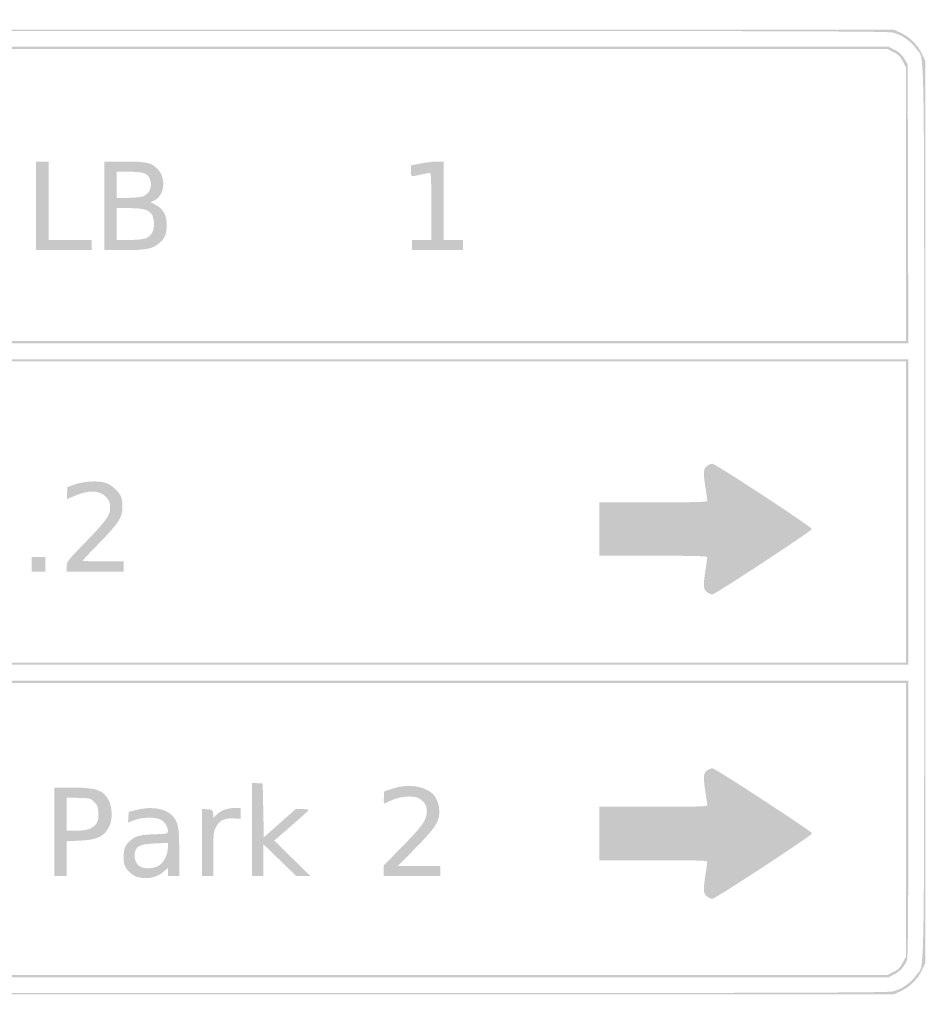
# Model space of a CAD drawing. Header units: inches. Extents: x -0.5 to 0.5, y -0.255 to 0.255.
# Tile 4 of 4: x 0.031 to 0.5, y -0.255 to 0.255. Entities that reach past the tile are written whole.
import ezdxf

# ---------------------------------------------------------------- set-up
doc = ezdxf.new("R2010")
doc.units = ezdxf.units.IN
doc.header["$MEASUREMENT"] = 0

msp = doc.modelspace()

# ---------------------------------------------------------------- hatches: boundary and pattern name
h = msp.add_hatch(color=7)
edge = h.paths.add_edge_path()
edge.add_spline(control_points=[(-0.48748, -0.24797), (-0.49214, -0.24577), (-0.49606, -0.24185), (-0.49827, -0.23719)], knot_values=[0, 0, 0, 0, 1, 1, 1, 1], degree=3, periodic=0)
edge.add_line((-0.49827, -0.23719), (-0.5, -0.23353))
edge.add_line((-0.5, -0.23353), (-0.5, 0))
edge.add_line((-0.5, 0), (-0.5, 0.23353))
edge.add_line((-0.5, 0.23353), (-0.4983, 0.23706))
edge.add_spline(control_points=[(-0.4983, 0.23706), (-0.49583, 0.24222), (-0.49295, 0.24521), (-0.48814, 0.24762)], knot_values=[0, 0, 0, 0, 1, 1, 1, 1], degree=3, periodic=0)
edge.add_line((-0.48814, 0.24762), (-0.48396, 0.24971))
edge.add_line((-0.48396, 0.24971), (-0.00007, 0.24971))
edge.add_line((-0.00007, 0.24971), (0.48382, 0.2497))
edge.add_line((0.48382, 0.2497), (0.48748, 0.24797))
edge.add_spline(control_points=[(0.48748, 0.24797), (0.49214, 0.24577), (0.49606, 0.24185), (0.49827, 0.23719)], knot_values=[0, 0, 0, 0, 1, 1, 1, 1], degree=3, periodic=0)
edge.add_line((0.49827, 0.23719), (0.5, 0.23353))
edge.add_line((0.5, 0.23353), (0.5, 0))
edge.add_line((0.5, 0), (0.5, -0.23353))
edge.add_line((0.5, -0.23353), (0.49827, -0.23719))
edge.add_spline(control_points=[(0.49827, -0.23719), (0.49606, -0.24185), (0.49214, -0.24577), (0.48748, -0.24797)], knot_values=[0, 0, 0, 0, 1, 1, 1, 1], degree=3, periodic=0)
edge.add_line((0.48748, -0.24797), (0.48382, -0.2497))
edge.add_line((0.48382, -0.2497), (0, -0.2497))
edge.add_line((0, -0.2497), (-0.48382, -0.2497))
edge.add_line((-0.48382, -0.2497), (-0.48748, -0.24797))
edge = h.paths.add_edge_path(flags=0)
edge.add_spline(control_points=[(0.48326, -0.24822), (0.48795, -0.24702), (0.49271, -0.24368), (0.49542, -0.2397), (0.49977, -0.23331), (0.49941, -0.2549), (0.49941, 0), (0.49941, 0.2549), (0.49977, 0.23331), (0.49542, 0.2397), (0.49271, 0.24368), (0.48795, 0.24702), (0.48326, 0.24822), (0.48013, 0.24902), (0.42797, 0.24912), (0, 0.24912), (-0.42797, 0.24912), (-0.48013, 0.24902), (-0.48326, 0.24822), (-0.48795, 0.24702), (-0.49271, 0.24368), (-0.49542, 0.2397), (-0.49977, 0.23331), (-0.49941, 0.2549), (-0.49941, 0), (-0.49941, -0.2549), (-0.49977, -0.23331), (-0.49542, -0.2397), (-0.49277, -0.24359), (-0.48798, -0.24701), (-0.48353, -0.24819), (-0.48071, -0.24893), (-0.4182, -0.24905), (-0.00027, -0.24908), (0.42802, -0.24911), (0.48013, -0.24902), (0.48326, -0.24822)], knot_values=[0, 0, 0, 0, 1, 1, 1, 2, 2, 2, 3, 3, 3, 4, 4, 4, 5, 5, 5, 6, 6, 6, 7, 7, 7, 8, 8, 8, 9, 9, 9, 10, 10, 10, 11, 11, 11, 12, 12, 12, 12], degree=3, periodic=0)
h = msp.add_hatch(color=7)
edge = h.paths.add_edge_path()
edge.add_line((-0.49104, 0.15961), (-0.49088, 0.23186))
edge.add_line((-0.49088, 0.23186), (-0.48911, 0.23473))
edge.add_spline(control_points=[(-0.48911, 0.23473), (-0.48782, 0.23681), (-0.48648, 0.23804), (-0.48419, 0.23924)], knot_values=[0, 0, 0, 0, 1, 1, 1, 1], degree=3, periodic=0)
edge.add_line((-0.48419, 0.23924), (-0.48104, 0.24088))
edge.add_line((-0.48104, 0.24088), (0, 0.24088))
edge.add_line((0, 0.24088), (0.48104, 0.24088))
edge.add_line((0.48104, 0.24088), (0.48419, 0.23924))
edge.add_spline(control_points=[(0.48419, 0.23924), (0.48648, 0.23804), (0.48782, 0.23681), (0.48911, 0.23473)], knot_values=[0, 0, 0, 0, 1, 1, 1, 1], degree=3, periodic=0)
edge.add_line((0.48911, 0.23473), (0.49088, 0.23186))
edge.add_line((0.49088, 0.23186), (0.49104, 0.15961))
edge.add_line((0.49104, 0.15961), (0.49119, 0.08735))
edge.add_line((0.49119, 0.08735), (0, 0.08735))
edge.add_line((0, 0.08735), (-0.49119, 0.08735))
edge.add_line((-0.49119, 0.08735), (-0.49104, 0.15961))
edge = h.paths.add_edge_path(flags=0)
edge.add_line((0.49, 0.15934), (0.49, 0.23016))
edge.add_line((0.49, 0.23016), (0.48836, 0.23329))
edge.add_spline(control_points=[(0.48836, 0.23329), (0.48704, 0.23583), (0.48613, 0.23674), (0.48359, 0.23807)], knot_values=[0, 0, 0, 0, 1, 1, 1, 1], degree=3, periodic=0)
edge.add_line((0.48359, 0.23807), (0.48045, 0.23971))
edge.add_line((0.48045, 0.23971), (0, 0.23971))
edge.add_line((0, 0.23971), (-0.48045, 0.23971))
edge.add_line((-0.48045, 0.23971), (-0.48359, 0.23807))
edge.add_spline(control_points=[(-0.48359, 0.23807), (-0.48613, 0.23674), (-0.48704, 0.23583), (-0.48836, 0.23329)], knot_values=[0, 0, 0, 0, 1, 1, 1, 1], degree=3, periodic=0)
edge.add_line((-0.48836, 0.23329), (-0.49, 0.23016))
edge.add_line((-0.49, 0.23016), (-0.49, 0.15934))
edge.add_line((-0.49, 0.15934), (-0.49, 0.08853))
edge.add_line((-0.49, 0.08853), (0, 0.08853))
edge.add_line((0, 0.08853), (0.49, 0.08853))
edge.add_line((0.49, 0.08853), (0.49, 0.15934))
for points in [[(0.03941, 0.15853), (0.03941, 0.18147), (0.04265, 0.18147), (0.04588, 0.18147), (0.04588, 0.16118), (0.04588, 0.14088), (0.05706, 0.14088), (0.06824, 0.14088), (0.06824, 0.13824), (0.06824, 0.13559), (0.05382, 0.13559), (0.03941, 0.13559), (0.03941, 0.15853)], [(0.03706, -0.02706), (0.03706, -0.02324), (0.04059, -0.02324), (0.04412, -0.02324), (0.04412, -0.02706), (0.04412, -0.03088), (0.04059, -0.03088), (0.03706, -0.03088), (0.03706, -0.02706)]]:
    msp.add_hatch(color=7).paths.add_polyline_path(points)
h = msp.add_hatch(color=7)
edge = h.paths.add_edge_path()
edge.add_line((0.07471, 0.15853), (0.07471, 0.18147))
edge.add_line((0.07471, 0.18147), (0.0849, 0.18147))
edge.add_spline(control_points=[(0.0849, 0.18147), (0.09684, 0.18147), (0.0994, 0.18087), (0.10259, 0.17734), (0.10702, 0.17244), (0.1058, 0.16345), (0.1004, 0.16118)], knot_values=[0, 0, 0, 0, 1, 1, 1, 2, 2, 2, 2], degree=3, periodic=0)
edge.add_line((0.1004, 0.16118), (0.09862, 0.16043))
edge.add_line((0.09862, 0.16043), (0.10063, 0.15941))
edge.add_spline(control_points=[(0.10063, 0.15941), (0.10516, 0.15711), (0.10706, 0.1539), (0.10706, 0.14853), (0.10706, 0.14411), (0.10609, 0.1417), (0.10333, 0.13928), (0.0999, 0.13627), (0.09651, 0.13559), (0.08489, 0.13559)], knot_values=[0, 0, 0, 0, 1, 1, 1, 2, 2, 2, 3, 3, 3, 3], degree=3, periodic=0)
edge.add_line((0.08489, 0.13559), (0.07471, 0.13559))
edge.add_line((0.07471, 0.13559), (0.07471, 0.15853))
edge = h.paths.add_edge_path(flags=0)
edge.add_spline(control_points=[(0.09618, 0.14173), (0.09927, 0.14302), (0.1007, 0.14575), (0.10044, 0.14983), (0.10005, 0.15581), (0.09744, 0.15735), (0.08767, 0.15735)], knot_values=[0, 0, 0, 0, 1, 1, 1, 2, 2, 2, 2], degree=3, periodic=0)
edge.add_line((0.08767, 0.15735), (0.08118, 0.15735))
edge.add_line((0.08118, 0.15735), (0.08118, 0.14912))
edge.add_line((0.08118, 0.14912), (0.08118, 0.14088))
edge.add_line((0.08118, 0.14088), (0.08767, 0.14088))
edge.add_spline(control_points=[(0.08767, 0.14088), (0.09198, 0.14088), (0.09483, 0.14117), (0.09618, 0.14173)], knot_values=[0, 0, 0, 0, 1, 1, 1, 1], degree=3, periodic=0)
edge = h.paths.add_edge_path(flags=0)
edge.add_spline(control_points=[(0.09424, 0.16326), (0.09835, 0.1644), (0.1001, 0.16907), (0.09796, 0.1732), (0.09676, 0.17551), (0.09437, 0.17618), (0.08727, 0.17618)], knot_values=[0, 0, 0, 0, 1, 1, 1, 2, 2, 2, 2], degree=3, periodic=0)
edge.add_line((0.08727, 0.17618), (0.08118, 0.17618))
edge.add_line((0.08118, 0.17618), (0.08118, 0.16941))
edge.add_line((0.08118, 0.16941), (0.08118, 0.16265))
edge.add_line((0.08118, 0.16265), (0.08662, 0.16265))
edge.add_spline(control_points=[(0.08662, 0.16265), (0.08961, 0.16265), (0.09304, 0.16293), (0.09424, 0.16326)], knot_values=[0, 0, 0, 0, 1, 1, 1, 1], degree=3, periodic=0)
h = msp.add_hatch(color=7)
edge = h.paths.add_edge_path()
edge.add_line((0.23412, 0.13824), (0.23412, 0.14088))
edge.add_line((0.23412, 0.14088), (0.23912, 0.14088))
edge.add_line((0.23912, 0.14088), (0.24412, 0.14088))
edge.add_line((0.24412, 0.14088), (0.24412, 0.15824))
edge.add_spline(control_points=[(0.24412, 0.15824), (0.24412, 0.17174), (0.24395, 0.17558), (0.24338, 0.17557), (0.24298, 0.17556), (0.24093, 0.17517), (0.23882, 0.17471), (0.23336, 0.17351), (0.23353, 0.17344), (0.23353, 0.17665)], knot_values=[0, 0, 0, 0, 1, 1, 1, 2, 2, 2, 3, 3, 3, 3], degree=3, periodic=0)
edge.add_line((0.23353, 0.17665), (0.23353, 0.17948))
edge.add_line((0.23353, 0.17948), (0.23873, 0.18047))
edge.add_spline(control_points=[(0.23873, 0.18047), (0.24159, 0.18102), (0.24542, 0.18147), (0.24726, 0.18147)], knot_values=[0, 0, 0, 0, 1, 1, 1, 1], degree=3, periodic=0)
edge.add_line((0.24726, 0.18147), (0.25059, 0.18147))
edge.add_line((0.25059, 0.18147), (0.25059, 0.16118))
edge.add_line((0.25059, 0.16118), (0.25059, 0.14088))
edge.add_line((0.25059, 0.14088), (0.25559, 0.14088))
edge.add_line((0.25559, 0.14088), (0.26059, 0.14088))
edge.add_line((0.26059, 0.14088), (0.26059, 0.13824))
edge.add_line((0.26059, 0.13824), (0.26059, 0.13559))
edge.add_line((0.26059, 0.13559), (0.24735, 0.13559))
edge.add_line((0.24735, 0.13559), (0.23412, 0.13559))
edge.add_line((0.23412, 0.13559), (0.23412, 0.13824))
h = msp.add_hatch(color=7)
h.paths.add_polyline_path([(-0.49118, 0), (-0.49118, 0.07912), (0, 0.07912), (0.49118, 0.07912), (0.49118, 0), (0.49118, -0.07912), (0, -0.07912), (-0.49118, -0.07912), (-0.49118, 0)])
h.paths.add_polyline_path([(0.49, 0), (0.49, 0.07794), (0, 0.07794), (-0.49, 0.07794), (-0.49, 0), (-0.49, -0.07794), (0, -0.07794), (0.49, -0.07794), (0.49, 0)], flags=0)
h = msp.add_hatch(color=7)
edge = h.paths.add_edge_path()
edge.add_spline(control_points=[(0.38684, -0.04143), (0.38499, -0.03997), (0.38488, -0.0381), (0.38618, -0.02971), (0.38665, -0.02663), (0.38704, -0.02379), (0.38705, -0.02338), (0.38706, -0.0228), (0.38108, -0.02265), (0.35912, -0.02265)], knot_values=[0, 0, 0, 0, 1, 1, 1, 2, 2, 2, 3, 3, 3, 3], degree=3, periodic=0)
edge.add_line((0.35912, -0.02265), (0.33118, -0.02265))
edge.add_line((0.33118, -0.02265), (0.33118, -0.00882))
edge.add_line((0.33118, -0.00882), (0.33118, 0.005))
edge.add_line((0.33118, 0.005), (0.35912, 0.005))
edge.add_spline(control_points=[(0.35912, 0.005), (0.38108, 0.005), (0.38706, 0.00516), (0.38705, 0.00574), (0.38704, 0.00614), (0.38665, 0.00899), (0.38618, 0.01206), (0.38488, 0.02046), (0.38499, 0.02232), (0.38684, 0.02378), (0.3877, 0.02445), (0.389, 0.025), (0.38973, 0.025), (0.39127, 0.025), (0.44144, -0.00792), (0.44128, -0.00882), (0.4411, -0.00986), (0.39112, -0.04265), (0.38972, -0.04265), (0.38899, -0.04265), (0.3877, -0.0421), (0.38684, -0.04143)], knot_values=[0, 0, 0, 0, 1, 1, 1, 2, 2, 2, 3, 3, 3, 4, 4, 4, 5, 5, 5, 6, 6, 6, 7, 7, 7, 7], degree=3, periodic=0)
h = msp.add_hatch(color=7)
edge = h.paths.add_edge_path()
edge.add_spline(control_points=[(0.05529, -0.02825), (0.05529, -0.02564), (0.05539, -0.02552), (0.0649, -0.01572), (0.0744, -0.00595), (0.07744, -0.00199), (0.07766, 0.00088), (0.07793, 0.00439), (0.07756, 0.0057), (0.07574, 0.00769), (0.07232, 0.0114), (0.06659, 0.01156), (0.0589, 0.00816), (0.05716, 0.00739), (0.05562, 0.00676), (0.05548, 0.00676), (0.05535, 0.00676), (0.05531, 0.00815), (0.05541, 0.00985)], knot_values=[0, 0, 0, 0, 1, 1, 1, 2, 2, 2, 3, 3, 3, 4, 4, 4, 5, 5, 5, 6, 6, 6, 6], degree=3, periodic=0)
edge.add_line((0.05541, 0.00985), (0.05559, 0.01294))
edge.add_line((0.05559, 0.01294), (0.05971, 0.01435))
edge.add_spline(control_points=[(0.05971, 0.01435), (0.06448, 0.01598), (0.07185, 0.01631), (0.07552, 0.01505), (0.07838, 0.01407), (0.08228, 0.0106), (0.08333, 0.00811), (0.08376, 0.00707), (0.08412, 0.00467), (0.08412, 0.00278), (0.08412, -0.00278), (0.08225, -0.00572), (0.07223, -0.01593), (0.06745, -0.02082), (0.06353, -0.02499), (0.06353, -0.0252), (0.06353, -0.02541), (0.06829, -0.02559), (0.07412, -0.02559)], knot_values=[0, 0, 0, 0, 1, 1, 1, 2, 2, 2, 3, 3, 3, 4, 4, 4, 5, 5, 5, 6, 6, 6, 6], degree=3, periodic=0)
edge.add_line((0.07412, -0.02559), (0.08471, -0.02559))
edge.add_line((0.08471, -0.02559), (0.08471, -0.02824))
edge.add_line((0.08471, -0.02824), (0.08471, -0.03088))
edge.add_line((0.08471, -0.03088), (0.07, -0.03088))
edge.add_line((0.07, -0.03088), (0.05529, -0.03088))
edge.add_line((0.05529, -0.03088), (0.05529, -0.02825))
h = msp.add_hatch(color=7)
edge = h.paths.add_edge_path()
edge.add_spline(control_points=[(-0.48419, -0.23924), (-0.48648, -0.23804), (-0.48782, -0.23681), (-0.48911, -0.23473)], knot_values=[0, 0, 0, 0, 1, 1, 1, 1], degree=3, periodic=0)
edge.add_line((-0.48911, -0.23473), (-0.49088, -0.23186))
edge.add_line((-0.49088, -0.23186), (-0.49104, -0.15961))
edge.add_line((-0.49104, -0.15961), (-0.49119, -0.08735))
edge.add_line((-0.49119, -0.08735), (-0.00001, -0.08735))
edge.add_line((-0.00001, -0.08735), (0.49118, -0.08735))
edge.add_line((0.49118, -0.08735), (0.49118, -0.15879))
edge.add_spline(control_points=[(0.49118, -0.15879), (0.49118, -0.20749), (0.49098, -0.23074), (0.49056, -0.23187), (0.48931, -0.23518), (0.48692, -0.23791), (0.48394, -0.23939)], knot_values=[0, 0, 0, 0, 1, 1, 1, 2, 2, 2, 2], degree=3, periodic=0)
edge.add_line((0.48394, -0.23939), (0.48095, -0.24088))
edge.add_line((0.48095, -0.24088), (-0.00005, -0.24088))
edge.add_line((-0.00005, -0.24088), (-0.48104, -0.24088))
edge.add_line((-0.48104, -0.24088), (-0.48419, -0.23924))
edge = h.paths.add_edge_path(flags=0)
edge.add_spline(control_points=[(0.48359, -0.23807), (0.48613, -0.23674), (0.48704, -0.23583), (0.48836, -0.23329)], knot_values=[0, 0, 0, 0, 1, 1, 1, 1], degree=3, periodic=0)
edge.add_line((0.48836, -0.23329), (0.49, -0.23016))
edge.add_line((0.49, -0.23016), (0.49, -0.15934))
edge.add_line((0.49, -0.15934), (0.49, -0.08853))
edge.add_line((0.49, -0.08853), (0, -0.08853))
edge.add_line((0, -0.08853), (-0.49, -0.08853))
edge.add_line((-0.49, -0.08853), (-0.49, -0.15934))
edge.add_line((-0.49, -0.15934), (-0.49, -0.23016))
edge.add_line((-0.49, -0.23016), (-0.48836, -0.23329))
edge.add_spline(control_points=[(-0.48836, -0.23329), (-0.48704, -0.23583), (-0.48613, -0.23674), (-0.48359, -0.23807)], knot_values=[0, 0, 0, 0, 1, 1, 1, 1], degree=3, periodic=0)
edge.add_line((-0.48359, -0.23807), (-0.48045, -0.23971))
edge.add_line((-0.48045, -0.23971), (0, -0.23971))
edge.add_line((0, -0.23971), (0.48045, -0.23971))
edge.add_line((0.48045, -0.23971), (0.48359, -0.23807))
h = msp.add_hatch(color=7)
edge = h.paths.add_edge_path()
edge.add_spline(control_points=[(0.38684, -0.19907), (0.38499, -0.19762), (0.38488, -0.19575), (0.38618, -0.18735), (0.38665, -0.18428), (0.38704, -0.18143), (0.38705, -0.18103), (0.38706, -0.18045), (0.38108, -0.18029), (0.35912, -0.18029)], knot_values=[0, 0, 0, 0, 1, 1, 1, 2, 2, 2, 3, 3, 3, 3], degree=3, periodic=0)
edge.add_line((0.35912, -0.18029), (0.33118, -0.18029))
edge.add_line((0.33118, -0.18029), (0.33118, -0.16647))
edge.add_line((0.33118, -0.16647), (0.33118, -0.15265))
edge.add_line((0.33118, -0.15265), (0.35912, -0.15265))
edge.add_spline(control_points=[(0.35912, -0.15265), (0.38108, -0.15265), (0.38706, -0.15249), (0.38705, -0.15191), (0.38704, -0.15151), (0.38665, -0.14866), (0.38618, -0.14559), (0.38488, -0.13719), (0.38499, -0.13533), (0.38684, -0.13387), (0.3877, -0.1332), (0.38899, -0.13265), (0.38972, -0.13265), (0.39108, -0.13265), (0.44126, -0.16544), (0.4414, -0.16641), (0.44152, -0.16729), (0.39118, -0.20029), (0.38972, -0.20029), (0.38899, -0.20029), (0.3877, -0.19975), (0.38684, -0.19907)], knot_values=[0, 0, 0, 0, 1, 1, 1, 2, 2, 2, 3, 3, 3, 4, 4, 4, 5, 5, 5, 6, 6, 6, 7, 7, 7, 7], degree=3, periodic=0)
h = msp.add_hatch(color=7)
edge = h.paths.add_edge_path()
edge.add_line((0.04882, -0.16559), (0.04882, -0.14265))
edge.add_line((0.04882, -0.14265), (0.05785, -0.14265))
edge.add_spline(control_points=[(0.05785, -0.14265), (0.07063, -0.14265), (0.07444, -0.14401), (0.07714, -0.14956), (0.07894, -0.15328), (0.07898, -0.15951), (0.07721, -0.16294), (0.07452, -0.16816), (0.07118, -0.16974), (0.06191, -0.17016)], knot_values=[0, 0, 0, 0, 1, 1, 1, 2, 2, 2, 3, 3, 3, 3], degree=3, periodic=0)
edge.add_line((0.06191, -0.17016), (0.05529, -0.17046))
edge.add_line((0.05529, -0.17046), (0.05529, -0.17949))
edge.add_line((0.05529, -0.17949), (0.05529, -0.18853))
edge.add_line((0.05529, -0.18853), (0.05206, -0.18853))
edge.add_line((0.05206, -0.18853), (0.04882, -0.18853))
edge.add_line((0.04882, -0.18853), (0.04882, -0.16559))
edge = h.paths.add_edge_path(flags=0)
edge.add_spline(control_points=[(0.06746, -0.16386), (0.07079, -0.16234), (0.07197, -0.15999), (0.07164, -0.15547), (0.07143, -0.15253), (0.07111, -0.15172), (0.06951, -0.15012), (0.06767, -0.14827), (0.0675, -0.14823), (0.06146, -0.14803)], knot_values=[0, 0, 0, 0, 1, 1, 1, 2, 2, 2, 3, 3, 3, 3], degree=3, periodic=0)
edge.add_line((0.06146, -0.14803), (0.05529, -0.14783))
edge.add_line((0.05529, -0.14783), (0.05529, -0.15642))
edge.add_line((0.05529, -0.15642), (0.05529, -0.165))
edge.add_line((0.05529, -0.165), (0.06015, -0.16499))
edge.add_spline(control_points=[(0.06015, -0.16499), (0.06364, -0.16498), (0.06569, -0.16466), (0.06746, -0.16386)], knot_values=[0, 0, 0, 0, 1, 1, 1, 1], degree=3, periodic=0)
h = msp.add_hatch(color=7)
edge = h.paths.add_edge_path()
edge.add_line((0.15118, -0.16438), (0.15118, -0.14023))
edge.add_line((0.15118, -0.14023), (0.15397, -0.14041))
edge.add_line((0.15397, -0.14041), (0.15676, -0.14059))
edge.add_line((0.15676, -0.14059), (0.15706, -0.15451))
edge.add_line((0.15706, -0.15451), (0.15735, -0.16842))
edge.add_line((0.15735, -0.16842), (0.16559, -0.16114))
edge.add_line((0.16559, -0.16114), (0.17382, -0.15386))
edge.add_line((0.17382, -0.15386), (0.17721, -0.15384))
edge.add_spline(control_points=[(0.17721, -0.15384), (0.17907, -0.15383), (0.18057, -0.15402), (0.18055, -0.15426), (0.18051, -0.15464), (0.17556, -0.15907), (0.1652, -0.168)], knot_values=[0, 0, 0, 0, 1, 1, 1, 2, 2, 2, 2], degree=3, periodic=0)
edge.add_line((0.1652, -0.168), (0.16273, -0.17012))
edge.add_line((0.16273, -0.17012), (0.1721, -0.1793))
edge.add_line((0.1721, -0.1793), (0.18147, -0.18848))
edge.add_line((0.18147, -0.18848), (0.17783, -0.18851))
edge.add_line((0.17783, -0.18851), (0.17418, -0.18853))
edge.add_line((0.17418, -0.18853), (0.16562, -0.18023))
edge.add_line((0.16562, -0.18023), (0.15706, -0.17192))
edge.add_line((0.15706, -0.17192), (0.15706, -0.18023))
edge.add_line((0.15706, -0.18023), (0.15706, -0.18853))
edge.add_line((0.15706, -0.18853), (0.15412, -0.18853))
edge.add_line((0.15412, -0.18853), (0.15118, -0.18853))
edge.add_line((0.15118, -0.18853), (0.15118, -0.16438))
h = msp.add_hatch(color=7)
edge = h.paths.add_edge_path()
edge.add_line((0.21941, -0.18579), (0.21941, -0.18306))
edge.add_line((0.21941, -0.18306), (0.22929, -0.173))
edge.add_spline(control_points=[(0.22929, -0.173), (0.23988, -0.16221), (0.24176, -0.15948), (0.24176, -0.15489), (0.24176, -0.15185), (0.24037, -0.14965), (0.23753, -0.14818), (0.23419, -0.14645), (0.22704, -0.1473), (0.22165, -0.15007), (0.22077, -0.15052), (0.2199, -0.15088), (0.2197, -0.15088), (0.21951, -0.15088), (0.21943, -0.14949), (0.21953, -0.14779)], knot_values=[0, 0, 0, 0, 1, 1, 1, 2, 2, 2, 3, 3, 3, 4, 4, 4, 5, 5, 5, 5], degree=3, periodic=0)
edge.add_line((0.21953, -0.14779), (0.21971, -0.14471))
edge.add_line((0.21971, -0.14471), (0.22382, -0.1433))
edge.add_spline(control_points=[(0.22382, -0.1433), (0.23159, -0.14064), (0.24016, -0.14165), (0.24463, -0.14576), (0.24681, -0.14776), (0.24821, -0.15138), (0.24822, -0.15503), (0.24824, -0.16041), (0.24632, -0.16339), (0.23598, -0.17395)], knot_values=[0, 0, 0, 0, 1, 1, 1, 2, 2, 2, 3, 3, 3, 3], degree=3, periodic=0)
edge.add_line((0.23598, -0.17395), (0.22689, -0.18324))
edge.add_line((0.22689, -0.18324), (0.23786, -0.18324))
edge.add_line((0.23786, -0.18324), (0.24882, -0.18324))
edge.add_line((0.24882, -0.18324), (0.24882, -0.18588))
edge.add_line((0.24882, -0.18588), (0.24882, -0.18853))
edge.add_line((0.24882, -0.18853), (0.23412, -0.18853))
edge.add_line((0.23412, -0.18853), (0.21941, -0.18853))
edge.add_line((0.21941, -0.18853), (0.21941, -0.18579))
h = msp.add_hatch(color=7)
edge = h.paths.add_edge_path()
edge.add_spline(control_points=[(0.09243, -0.18912), (0.08992, -0.18853), (0.08773, -0.18691), (0.08603, -0.18442), (0.085, -0.1829), (0.08471, -0.18164), (0.08471, -0.17871), (0.08471, -0.1747), (0.0855, -0.17254), (0.08774, -0.17051), (0.09076, -0.16776), (0.09291, -0.16714), (0.10044, -0.16688), (0.10761, -0.16662), (0.10765, -0.16662), (0.10765, -0.16519), (0.10765, -0.16298), (0.10605, -0.16042), (0.10396, -0.15928), (0.10128, -0.15783), (0.09426, -0.15798), (0.09012, -0.15958)], knot_values=[0, 0, 0, 0, 1, 1, 1, 2, 2, 2, 3, 3, 3, 4, 4, 4, 5, 5, 5, 6, 6, 6, 7, 7, 7, 7], degree=3, periodic=0)
edge.add_line((0.09012, -0.15958), (0.087, -0.16079))
edge.add_line((0.087, -0.16079), (0.08718, -0.15804))
edge.add_line((0.08718, -0.15804), (0.08735, -0.15529))
edge.add_line((0.08735, -0.15529), (0.09147, -0.15423))
edge.add_spline(control_points=[(0.09147, -0.15423), (0.09992, -0.15205), (0.10784, -0.15376), (0.111, -0.15846), (0.11319, -0.16171), (0.11352, -0.16411), (0.11353, -0.17662)], knot_values=[0, 0, 0, 0, 1, 1, 1, 2, 2, 2, 2], degree=3, periodic=0)
edge.add_line((0.11353, -0.17662), (0.11353, -0.18853))
edge.add_line((0.11353, -0.18853), (0.11059, -0.18853))
edge.add_line((0.11059, -0.18853), (0.10765, -0.18853))
edge.add_line((0.10765, -0.18853), (0.10765, -0.18642))
edge.add_line((0.10765, -0.18642), (0.10765, -0.18432))
edge.add_line((0.10765, -0.18432), (0.10523, -0.18639))
edge.add_spline(control_points=[(0.10523, -0.18639), (0.10189, -0.18925), (0.09721, -0.19025), (0.09243, -0.18912)], knot_values=[0, 0, 0, 0, 1, 1, 1, 1], degree=3, periodic=0)
edge = h.paths.add_edge_path(flags=0)
edge.add_spline(control_points=[(0.103, -0.18308), (0.10557, -0.18138), (0.10765, -0.17728), (0.10765, -0.17393)], knot_values=[0, 0, 0, 0, 1, 1, 1, 1], degree=3, periodic=0)
edge.add_line((0.10765, -0.17393), (0.10765, -0.17134))
edge.add_line((0.10765, -0.17134), (0.10132, -0.17158))
edge.add_spline(control_points=[(0.10132, -0.17158), (0.09375, -0.17187), (0.09152, -0.17277), (0.09066, -0.17588), (0.08991, -0.1786), (0.09078, -0.18166), (0.09275, -0.18321), (0.09496, -0.18495), (0.10029, -0.18488), (0.103, -0.18308)], knot_values=[0, 0, 0, 0, 1, 1, 1, 2, 2, 2, 3, 3, 3, 3], degree=3, periodic=0)
h = msp.add_hatch(color=7)
edge = h.paths.add_edge_path()
edge.add_line((0.12529, -0.17114), (0.12529, -0.15376))
edge.add_line((0.12529, -0.15376), (0.12809, -0.15394))
edge.add_spline(control_points=[(0.12809, -0.15394), (0.13083, -0.15411), (0.13089, -0.15416), (0.13106, -0.15622)], knot_values=[0, 0, 0, 0, 1, 1, 1, 1], degree=3, periodic=0)
edge.add_line((0.13106, -0.15622), (0.13123, -0.15832))
edge.add_line((0.13123, -0.15832), (0.13318, -0.15648))
edge.add_spline(control_points=[(0.13318, -0.15648), (0.13543, -0.15436), (0.13869, -0.15324), (0.14257, -0.15324)], knot_values=[0, 0, 0, 0, 1, 1, 1, 1], degree=3, periodic=0)
edge.add_line((0.14257, -0.15324), (0.14529, -0.15324))
edge.add_line((0.14529, -0.15324), (0.14529, -0.15606))
edge.add_line((0.14529, -0.15606), (0.14529, -0.15888))
edge.add_line((0.14529, -0.15888), (0.14162, -0.15867))
edge.add_spline(control_points=[(0.14162, -0.15867), (0.13687, -0.1584), (0.13434, -0.15967), (0.1325, -0.16326), (0.13126, -0.16567), (0.13118, -0.16657), (0.13118, -0.17718)], knot_values=[0, 0, 0, 0, 1, 1, 1, 2, 2, 2, 2], degree=3, periodic=0)
edge.add_line((0.13118, -0.17718), (0.13118, -0.18853))
edge.add_line((0.13118, -0.18853), (0.12824, -0.18853))
edge.add_line((0.12824, -0.18853), (0.12529, -0.18853))
edge.add_line((0.12529, -0.18853), (0.12529, -0.17114))

doc.saveas('drawing.dxf')
